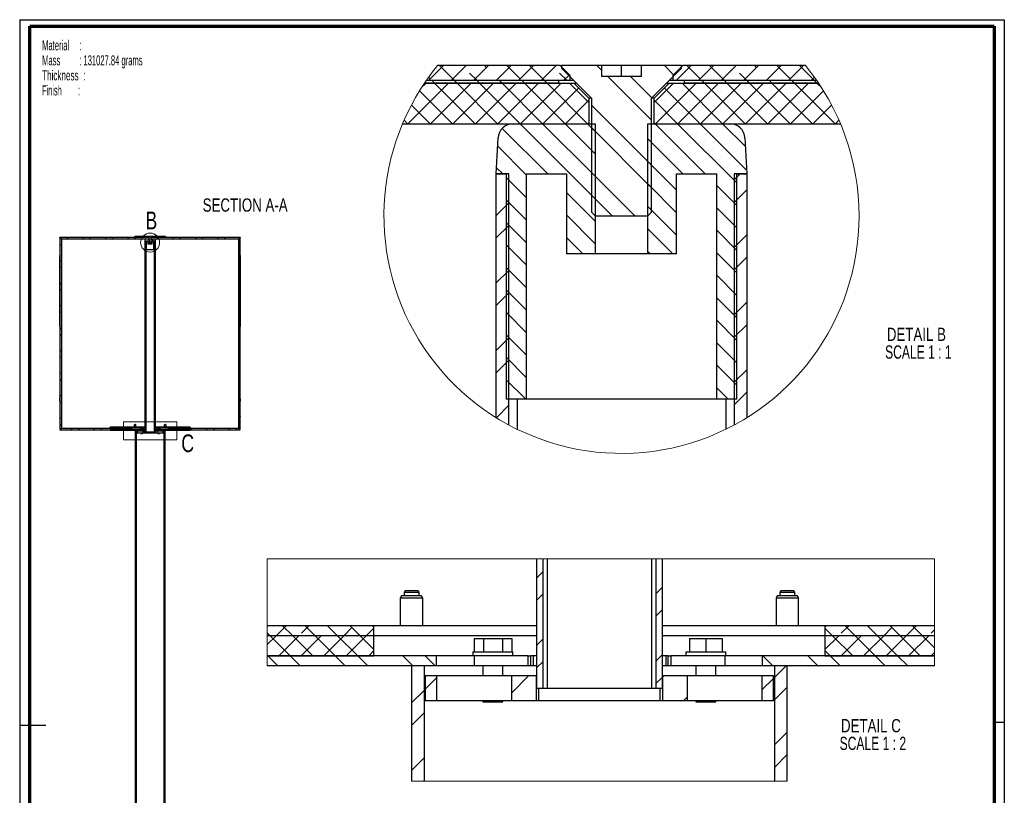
# Paper-space layout 'MA-KB-Kubus Section A-A' of a CAD drawing. Header units: millimetres. Extents: x 7 to 203, y 7 to 289.
# Tile 2 of 2: x 7 to 203, y 134 to 289. Entities that reach past the tile are written whole.
import ezdxf

# ---------------------------------------------------------------- set-up
doc = ezdxf.new("R2010")
doc.units = ezdxf.units.MM
for name, color, linetype in [('FORMAT', 7, 'Continuous'), ('LAYER2', 7, 'Continuous'), ('LOGO', 7, 'Continuous')]:
    doc.layers.add(name, color=color, linetype=linetype)
doc.styles.add('SLDTEXTSTYLE1', font='TXT', dxfattribs={"width": 0.75})
doc.styles.add('SLDTEXTSTYLE11', font='TXT', dxfattribs={"width": 0.681818})
doc.styles.add('SLDTEXTSTYLE5', font='TXT', dxfattribs={"width": 0.5675})
doc.styles.add('SLDTEXTSTYLE6', font='TXT', dxfattribs={"width": 0.5665})
doc.styles.add('SLDTEXTSTYLE7', font='TXT', dxfattribs={"width": 0.605})
doc.styles.add('SLDTEXTSTYLE8', font='TXT', dxfattribs={"width": 0.549})

# ---------------------------------------------------------------- blocks, each defined once
blk = doc.blocks.new('SW_NOTE_0_11')
at = {"layer": 'FORMAT', "color": 0, "char_height": 2, "attachment_point": 1}
for s, insert, style in [('Material     :', (0, 2.58), 'SLDTEXTSTYLE5'), ('Mass         : 131027.84 grams', (0, -0.42), 'SLDTEXTSTYLE6'), ('Thickness  :', (0, -3.42), 'SLDTEXTSTYLE7'), ('Finish        :', (0, -6.42), 'SLDTEXTSTYLE8')]:
    blk.add_mtext(s, dxfattribs=dict(at, insert=insert, style=style))
blk = doc.blocks.new('SW_HATCH_0')
at = {"color": 0, "linetype": 'Continuous', "lineweight": 18}
for p, q in [((-13.51, 26.9), (-10.51, 29.9)), ((-8.33, 26.9), (-11.33, 29.9)), ((-9.02, 26.9), (-6.02, 29.9)), ((-4.53, 26.9), (-1.53, 29.9)), ((-1.94, 29.49), (-2.35, 29.9)), ((-0.04, 26.9), (2.96, 29.9)), ((4.79, 27.25), (2.14, 29.9)), ((4.45, 26.9), (7.45, 29.9)), ((9.63, 26.9), (6.63, 29.9)), ((8.94, 26.9), (11.94, 29.9)), ((21, 29), (20.1, 29.9)), ((35.53, 27.94), (33.57, 29.9)), ((35.88, 26.9), (38.88, 29.9)), ((40.72, 27.25), (38.06, 29.9)), ((40.37, 26.9), (43.37, 29.9)), ((45.55, 26.9), (42.55, 29.9)), ((44.86, 26.9), (47.86, 29.9)), ((49.35, 26.9), (52.35, 29.9)), ((51.94, 29.49), (51.53, 29.9)), ((53.84, 26.9), (56.84, 29.9)), ((58.68, 27.25), (56.02, 29.9)), ((58.33, 26.9), (61.33, 29.9)), ((63.51, 26.9), (60.51, 29.9)), ((-13.17, 27.25), (-13.49, 27.57)), ((-3.84, 26.9), (-5.31, 28.37)), ((14.12, 26.9), (12.65, 28.37)), ((13.43, 26.9), (14.59, 28.06)), ((31, 19), (22.3, 27.7)), ((31.04, 23.45), (26.79, 27.7)), ((50.04, 26.9), (48.57, 28.37)), ((62.82, 26.9), (63.49, 27.57)), ((-17.62, 18.3), (-9.52, 26.4)), ((-14.89, 25.52), (-14.01, 26.4)), ((-13.13, 18.3), (-5.03, 26.4)), ((-12.32, 26.4), (-12.82, 26.9)), ((-4.22, 18.3), (-12.32, 26.4)), ((-8.64, 18.3), (-0.54, 26.4)), ((-7.83, 26.4), (-8.33, 26.9)), ((0.27, 18.3), (-7.83, 26.4)), ((-4.15, 18.3), (3.95, 26.4)), ((-3.34, 26.4), (-3.84, 26.9)), ((4.76, 18.3), (-3.34, 26.4)), ((0.34, 18.3), (8.44, 26.4)), ((1.15, 26.4), (0.65, 26.9)), ((9.25, 18.3), (1.15, 26.4)), ((4.83, 18.3), (12.93, 26.4)), ((5.64, 26.4), (5.14, 26.9)), ((13.74, 18.3), (5.64, 26.4)), ((10.13, 26.4), (9.63, 26.9)), ((18.23, 18.3), (10.13, 26.4)), ((18.5, 22.52), (14.62, 26.4)), ((31.5, 22.52), (35.38, 26.4)), ((31.77, 18.3), (39.87, 26.4)), ((36.26, 18.3), (44.36, 26.4)), ((45.17, 18.3), (37.07, 26.4)), ((40.75, 18.3), (48.85, 26.4)), ((41.56, 26.4), (41.06, 26.9)), ((49.66, 18.3), (41.56, 26.4)), ((45.24, 18.3), (53.34, 26.4)), ((46.05, 26.4), (45.55, 26.9)), ((54.15, 18.3), (46.05, 26.4)), ((49.73, 18.3), (57.83, 26.4)), ((50.54, 26.4), (50.04, 26.9)), ((58.64, 18.3), (50.54, 26.4)), ((54.22, 18.3), (62.32, 26.4)), ((55.03, 26.4), (54.53, 26.9)), ((63.13, 18.3), (55.03, 26.4)), ((59.52, 26.4), (59.02, 26.9)), ((67.62, 18.3), (59.52, 26.4)), ((64.01, 26.4), (63.51, 26.9)), ((64.89, 25.52), (64.01, 26.4)), ((-8.71, 18.3), (-15.29, 24.88)), ((9.32, 18.3), (16.46, 25.44)), ((40.68, 18.3), (33.54, 25.44)), ((58.71, 18.3), (65.29, 24.88)), ((-13.2, 18.3), (-16.93, 22.03)), ((13.81, 18.3), (18.5, 22.99)), ((31, 10.02), (19, 22.02)), ((36.19, 18.3), (31.5, 22.99)), ((63.2, 18.3), (66.93, 22.03)), ((-17.69, 18.3), (-18.39, 19)), ((19.75, 3.31), (4.76, 18.3)), ((19.75, 7.8), (9.25, 18.3)), ((19.75, 12.29), (13.74, 18.3)), ((19.75, 16.78), (18.23, 18.3)), ((18.3, 18.3), (18.5, 18.5)), ((31.7, 18.3), (31.5, 18.5)), ((41.7, 8.3), (31.7, 18.3)), ((48, 6.49), (36.19, 18.3)), ((49.96, 9.02), (40.68, 18.3)), ((49.71, 13.76), (45.17, 18.3)), ((67.69, 18.3), (68.39, 19)), ((10.27, 8.3), (1.2, 17.37)), ((31, 5.53), (19, 17.53)), ((6, 8.08), (0.29, 13.79)), ((37.21, 8.3), (30.25, 15.26)), ((36, 5.02), (30.25, 10.77)), ((1.29, 8.3), (0.06, 9.52)), ((27.65, -0.1), (19, 8.55)), ((47.5, 7.09), (48.71, 8.3)), ((6, 3.59), (2, 7.59)), ((36, 0.53), (30.25, 6.28)), ((48, 2), (44, 6)), ((19.75, -1.18), (14, 4.57)), ((23.16, -0.1), (19, 4.06)), ((47.5, 2.6), (50, 5.1)), ((0, 0), (2.5, 2.5)), ((6, -0.9), (2, 3.1)), ((19.75, -5.67), (14, 0.08)), ((36, -3.96), (30.25, 1.79)), ((48, -2.49), (44, 1.51)), ((6, -5.39), (2, -1.39)), ((0, -4.49), (2.5, -1.99)), ((35.25, -7.7), (30.25, -2.7)), ((48, -6.98), (44, -2.98)), ((47.5, -6.38), (50, -3.88)), ((6, -9.88), (2, -5.88)), ((17.29, -7.7), (14, -4.41)), ((30.76, -7.7), (30.25, -7.19)), ((48, -11.47), (44, -7.47)), ((47.5, -10.87), (50, -8.37)), ((0, -13.47), (2.5, -10.97)), ((6, -14.37), (2, -10.37)), ((48, -15.96), (44, -11.96)), ((0, -17.96), (2.5, -15.46)), ((6, -18.86), (2, -14.86)), ((48, -20.45), (44, -16.45)), ((47.5, -19.85), (50, -17.35)), ((6, -23.35), (2, -19.35)), ((48, -24.94), (44, -20.94)), ((47.5, -24.34), (50, -21.84)), ((0, -26.94), (2.5, -24.44)), ((6, -27.84), (2, -23.84)), ((48, -29.43), (44, -25.43)), ((0, -31.43), (2.5, -28.93)), ((6, -32.33), (2, -28.33)), ((48, -33.92), (44, -29.92)), ((47.5, -33.32), (50, -30.82)), ((5.87, -36.7), (2, -32.82)), ((46.29, -36.7), (44, -34.41)), ((47.5, -37.81), (50, -35.31)), ((0.02, -40.39), (2.5, -37.91))]:
    blk.add_line(p, q, dxfattribs=at)
blk = doc.blocks.new('SW_NOTE_0_12')
at = {"layer": 'LOGO', "color": 0, "attachment_point": 2}
for s, insert, char_height, style in [('DETAIL B', (6.9, 3.41), 2.646, 'SLDTEXTSTYLE1'), ('SCALE 1 : 1', (7.29, -0.12), 2.6458, 'SLDTEXTSTYLE11')]:
    blk.add_mtext(s, dxfattribs=dict(at, insert=insert, char_height=char_height, style=style))
blk = doc.blocks.new('SW_HATCH_1')
at = {"color": 0, "linetype": 'Continuous', "lineweight": 18}
for p, q in [((25, 25), (26.25, 26.25)), ((25, 20.51), (26.25, 21.76)), ((48.75, 21.81), (50, 23.06)), ((48.75, 17.32), (50, 18.57)), ((-28.21, 13.41), (-28.78, 13.98)), ((-25, 15.41), (-27, 13.41)), ((-23.72, 13.41), (-25.72, 15.41)), ((-20.51, 15.41), (-21.99, 13.93)), ((-19.23, 13.41), (-21.23, 15.41)), ((-14.74, 13.41), (-16.74, 15.41)), ((-11.89, 15.05), (-13.53, 13.41)), ((-10.25, 13.41), (-12.25, 15.41)), ((-7.5, 14.95), (-9.04, 13.41)), ((-7.5, 15.15), (-7.76, 15.41)), ((82.76, 15.41), (82.5, 15.15)), ((84.04, 13.41), (82.5, 14.95)), ((87.25, 15.41), (85.77, 13.93)), ((88.53, 13.41), (86.53, 15.41)), ((93.02, 13.41), (91.02, 15.41)), ((95.87, 15.05), (94.23, 13.41)), ((97.51, 13.41), (95.51, 15.41)), ((100.72, 15.41), (98.72, 13.41)), ((102, 13.41), (100, 15.41)), ((104.38, 14.57), (103.73, 13.93)), ((-28.78, 11.63), (-27, 13.41)), ((-24.21, 9.41), (-28.21, 13.41)), ((-26.51, 9.41), (-22.51, 13.41)), ((-19.72, 9.41), (-23.72, 13.41)), ((-22.02, 9.41), (-18.02, 13.41)), ((-15.23, 9.41), (-19.23, 13.41)), ((-17.53, 9.41), (-13.53, 13.41)), ((-10.74, 9.41), (-14.74, 13.41)), ((-13.04, 9.41), (-9.04, 13.41)), ((-7.5, 10.66), (-10.25, 13.41)), ((25, 11.53), (26.25, 12.78)), ((82.5, 10.66), (85.25, 13.41)), ((88.04, 9.41), (84.04, 13.41)), ((85.74, 9.41), (89.74, 13.41)), ((92.53, 9.41), (88.53, 13.41)), ((90.23, 9.41), (94.23, 13.41)), ((97.02, 9.41), (93.02, 13.41)), ((94.72, 9.41), (98.72, 13.41)), ((101.51, 9.41), (97.51, 13.41)), ((99.21, 9.41), (103.21, 13.41)), ((104.38, 11.03), (102, 13.41)), ((-8.55, 9.41), (-7.5, 10.46)), ((83.55, 9.41), (82.5, 10.46)), ((103.7, 9.41), (104.38, 10.08)), ((-28.7, 9.41), (-28.78, 9.49)), ((-26.7, 7.41), (-28.7, 9.41)), ((-22.21, 7.41), (-24.21, 9.41)), ((-13.23, 7.41), (-15.23, 9.41)), ((-8.74, 7.41), (-10.74, 9.41)), ((0.24, 7.41), (-1.76, 9.41)), ((4.73, 7.41), (2.73, 9.41)), ((25, 7.04), (26.25, 8.29)), ((48.75, 8.34), (50, 9.59)), ((72.08, 7.41), (70.08, 9.41)), ((81.06, 7.41), (79.06, 9.41)), ((85.55, 7.41), (83.55, 9.41)), ((94.53, 7.41), (92.53, 9.41)), ((99.02, 7.41), (97.02, 9.41)), ((72.5, 5.15), (74.76, 7.41)), ((2.75, 2.75), (5, 5)), ((20, 2.04), (23.37, 5.41)), ((48.75, 3.85), (50, 5.1)), ((50.13, 5.22), (50.31, 5.41)), ((70, 2.65), (72.25, 4.9)), ((0, 0), (2.5, 2.5)), ((72.5, 0.66), (75, 3.16)), ((4.9, 0.41), (5, 0.51)), ((54.29, 0.41), (55, 1.12)), ((0, -4.49), (2.5, -1.99)), ((72.5, -8.32), (75, -5.82)), ((0, -13.47), (2.5, -10.97)), ((72.5, -12.81), (75, -10.31)), ((2.33, -15.63), (2.5, -15.46))]:
    blk.add_line(p, q, dxfattribs=at)
blk = doc.blocks.new('SW_NOTE_0_13')
at = {"layer": 'LOGO', "color": 0, "attachment_point": 2}
for s, insert, char_height, style in [('DETAIL C', (7.32, 3.41), 2.646, 'SLDTEXTSTYLE1'), ('SCALE 1 : 2', (7.71, -0.12), 2.6458, 'SLDTEXTSTYLE11')]:
    blk.add_mtext(s, dxfattribs=dict(at, insert=insert, char_height=char_height, style=style))

psp = doc.layouts.new('MA-KB-Kubus Section A-A')

# ---------------------------------------------------------------- hatches: boundary and pattern name
at = {"linetype": 'Continuous', "lineweight": 18}
h = psp.add_hatch(dxfattribs=at)
h.set_pattern_fill('ANSI38', style=0)
h.paths.add_polyline_path([(29.83, 245.72), (29.83, 245.6), (32.47, 245.6), (32.47, 245.64), (32.39, 245.72)], flags=0)
h = psp.add_hatch(dxfattribs=at)
h.set_pattern_fill('ANSI32', angle=90, style=0)
h.paths.add_polyline_path([(32.64, 244.55), (32.67, 244.52), (33.09, 244.52), (33.12, 244.55), (33.12, 245.46), (33.36, 245.7), (33.36, 245.72), (33.04, 245.72), (33.04, 245.63), (32.72, 245.63), (32.72, 245.72), (32.4, 245.72), (32.4, 245.7), (32.64, 245.46)], flags=0)
h = psp.add_hatch(dxfattribs=at)
h.set_pattern_fill('ANSI38', style=0)
h.paths.add_polyline_path([(35.93, 245.6), (35.93, 245.72), (33.37, 245.72), (33.29, 245.64), (33.29, 245.6)], flags=0)
h = psp.add_hatch(dxfattribs=at)
h.set_pattern_fill('ANSI37', style=0)
h.paths.add_polyline_path([(14.88, 245.58), (14.88, 245.57), (15.2, 245.25), (32.62, 245.25), (32.62, 245.46), (32.5, 245.58)], flags=0)
h = psp.add_hatch(dxfattribs=at)
h.set_pattern_fill('ANSI37', angle=90, style=0)
h.paths.add_polyline_path([(15.2, 207.49), (15.2, 245.25), (14.89, 245.57), (14.89, 227.79), (14.88, 227.79), (14.88, 220.36), (14.89, 220.36), (14.89, 216.73), (14.88, 216.73), (14.88, 214.03), (14.88, 214.03), (14.88, 213.53), (14.88, 213.53), (14.88, 212.88), (14.88, 212.88), (14.88, 209.86), (14.88, 209.86), (14.88, 207.18)], flags=0)
h = psp.add_hatch(dxfattribs=at)
h.set_pattern_fill('ANSI31', angle=90, style=0)
h.paths.add_polyline_path([(29.88, 245.6), (29.88, 245.58), (32.38, 245.58), (32.38, 245.6)], flags=0)
h = psp.add_hatch(dxfattribs=at)
h.set_pattern_fill('ANSI31', angle=90, style=0)
edge = h.paths.add_edge_path(flags=0)
edge.add_line((32.12, 244.85), (32.44, 244.85))
edge.add_line((32.44, 244.85), (32.44, 244.21))
edge.add_line((32.44, 244.21), (32.67, 244.21))
edge.add_line((32.67, 244.21), (32.67, 245.25))
edge.add_line((32.67, 245.25), (32.02, 245.25))
edge.add_arc((32.02, 245.13), 0.12, 90, 177)
edge.add_line((31.9, 245.14), (31.88, 244.85))
edge.add_line((31.88, 244.85), (31.96, 244.85))
edge.add_line((31.96, 244.85), (31.96, 243.05))
edge.add_line((31.96, 243.05), (32.12, 243.05))
edge.add_line((32.12, 243.05), (32.12, 244.85))
h = psp.add_hatch(dxfattribs=at)
h.set_pattern_fill('ANSI32', style=0)
h.paths.add_polyline_path([(31.88, 244.85), (31.88, 206.65), (31.98, 206.65), (31.98, 244.85)], flags=0)
h = psp.add_hatch(dxfattribs=at)
h.set_pattern_fill('ANSI31', angle=90, style=0)
edge = h.paths.add_edge_path(flags=0)
edge.add_line((33.09, 244.21), (33.32, 244.21))
edge.add_line((33.32, 244.21), (33.32, 244.85))
edge.add_line((33.32, 244.85), (33.64, 244.85))
edge.add_line((33.64, 244.85), (33.64, 243.05))
edge.add_line((33.64, 243.05), (33.8, 243.05))
edge.add_line((33.8, 243.05), (33.8, 244.85))
edge.add_line((33.8, 244.85), (33.88, 244.85))
edge.add_line((33.88, 244.85), (33.87, 245.14))
edge.add_arc((33.75, 245.13), 0.12, 3, 90)
edge.add_line((33.75, 245.25), (33.09, 245.25))
edge.add_line((33.09, 245.25), (33.09, 244.21))
h = psp.add_hatch(dxfattribs=at)
h.set_pattern_fill('ANSI37', style=0)
h.paths.add_polyline_path([(33.14, 245.25), (50.56, 245.25), (50.88, 245.57), (50.88, 245.58), (33.26, 245.58), (33.14, 245.46)], flags=0)
h = psp.add_hatch(dxfattribs=at)
h.set_pattern_fill('ANSI31', angle=90, style=0)
h.paths.add_polyline_path([(35.88, 245.58), (35.88, 245.6), (33.38, 245.6), (33.38, 245.58)], flags=0)
h = psp.add_hatch(dxfattribs=at)
h.set_pattern_fill('ANSI32', style=0)
h.paths.add_polyline_path([(33.88, 206.65), (33.88, 244.85), (33.78, 244.85), (33.78, 206.65)], flags=0)
h = psp.add_hatch(dxfattribs=at)
h.set_pattern_fill('ANSI37', angle=90, style=0)
h.paths.add_polyline_path([(50.88, 227.79), (50.88, 245.57), (50.56, 245.25), (50.56, 207.49), (50.88, 207.18), (50.88, 209.86), (50.88, 209.86), (50.88, 212.88), (50.88, 212.88), (50.88, 213.53), (50.88, 213.53), (50.88, 214.03), (50.88, 214.03), (50.88, 216.73), (50.88, 216.73), (50.88, 220.36), (50.88, 220.36), (50.88, 227.79)], flags=0)
h = psp.add_hatch(dxfattribs=at)
h.set_pattern_fill('ANSI37', style=0)
h.paths.add_polyline_path([(14.88, 207.17), (29.28, 207.17), (29.28, 207.49), (15.2, 207.49)], flags=0)
h = psp.add_hatch(dxfattribs=at)
h.set_pattern_fill('ANSI38', angle=90, style=0)
h.paths.add_polyline_path([(24.88, 207.65), (24.88, 207.49), (29.28, 207.49), (29.28, 207.65)], flags=0)
h = psp.add_hatch(dxfattribs=at)
h.set_pattern_fill('ANSI32', angle=90, style=0)
h.paths.add_polyline_path([(24.88, 207.17), (24.88, 207.01), (30.28, 207.01), (30.28, 207.17)], flags=0)
h = psp.add_hatch(dxfattribs=at)
h.set_pattern_fill('ANSI32', style=0)
h.paths.add_polyline_path([(30.08, 114.37), (30.08, 207.01), (29.88, 207.01), (29.88, 114.37)], flags=0)
h = psp.add_hatch(dxfattribs=at)
h.set_pattern_fill('ANSI32', style=0)
h.paths.add_polyline_path([(30.28, 206.85), (30.1, 206.85), (30.1, 206.45), (30.28, 206.45)], flags=0)
h = psp.add_hatch(dxfattribs=at)
h.set_pattern_fill('ANSI32', style=0)
h.paths.add_polyline_path([(31.87, 206.45), (31.87, 206.85), (31.48, 206.85), (31.48, 206.45)], flags=0)
h = psp.add_hatch(dxfattribs=at)
h.set_pattern_fill('ANSI32', style=0)
h.paths.add_polyline_path([(33.89, 206.85), (33.89, 206.45), (34.28, 206.45), (34.28, 206.85)], flags=0)
h = psp.add_hatch(dxfattribs=at)
h.set_pattern_fill('ANSI32', angle=90, style=0)
h.paths.add_polyline_path([(40.88, 207.01), (40.88, 207.17), (35.48, 207.17), (35.48, 207.01)], flags=0)
h = psp.add_hatch(dxfattribs=at)
h.set_pattern_fill('ANSI32', style=0)
h.paths.add_polyline_path([(35.48, 206.45), (35.66, 206.45), (35.66, 206.85), (35.48, 206.85)], flags=0)
h = psp.add_hatch(dxfattribs=at)
h.set_pattern_fill('ANSI32', style=0)
h.paths.add_polyline_path([(35.68, 61.17), (35.88, 61.17), (35.88, 207.01), (35.68, 207.01)], flags=0)
h = psp.add_hatch(dxfattribs=at)
h.set_pattern_fill('ANSI38', angle=90, style=0)
h.paths.add_polyline_path([(40.88, 207.49), (40.88, 207.65), (36.48, 207.65), (36.48, 207.49)], flags=0)
h = psp.add_hatch(dxfattribs=at)
h.set_pattern_fill('ANSI37', style=0)
h.paths.add_polyline_path([(50.56, 207.49), (36.48, 207.49), (36.48, 207.17), (50.88, 207.17)], flags=0)

# ---------------------------------------------------------------- linework, layer by layer
at = {"color": 7, "linetype": 'Continuous', "lineweight": 25}
for p, q in [((114.71, 279.85), (90.25, 279.85)), ((116.71, 277.85), (114.71, 279.85)), ((114.71, 279.85), (114.96, 279.85)), ((114.96, 279.85), (114.96, 279.35)), ((122.96, 279.85), (114.96, 279.85)), ((114.96, 279.35), (120.96, 273.35)), ((122.96, 279.85), (122.96, 277.65)), ((126.96, 279.85), (122.96, 279.85)), ((126.96, 277.65), (126.96, 279.85)), ((130.96, 279.85), (126.96, 279.85)), ((130.96, 277.65), (130.96, 279.85)), ((138.96, 279.85), (130.96, 279.85)), ((132.96, 273.35), (138.96, 279.35)), ((139.21, 279.85), (137.21, 277.85)), ((138.96, 279.35), (138.96, 279.85)), ((138.96, 279.85), (139.21, 279.85)), ((163.67, 279.85), (139.21, 279.85)), ((116.71, 276.85), (116.71, 277.85)), ((130.96, 277.65), (122.96, 277.65)), ((137.21, 277.85), (137.21, 276.85)), ((114.46, 276.35), (87.65, 276.35)), ((87.65, 276.35), (117.46, 276.35)), ((116.71, 276.85), (87.99, 276.85)), ((114.46, 276.85), (87.99, 276.85)), ((114.46, 276.35), (114.46, 276.85)), ((117.46, 276.85), (116.71, 276.85)), ((120.46, 273.35), (117.46, 276.35)), ((117.46, 276.35), (117.96, 276.35)), ((136.46, 276.35), (133.46, 273.35)), ((135.96, 276.35), (136.46, 276.35)), ((137.21, 276.85), (136.46, 276.85)), ((136.46, 276.35), (166.27, 276.35)), ((165.93, 276.85), (137.21, 276.85)), ((139.46, 276.85), (139.46, 276.35)), ((165.93, 276.85), (139.46, 276.85)), ((166.27, 276.35), (139.46, 276.35)), ((120.46, 273.35), (120.46, 268.25)), ((120.96, 273.35), (120.46, 273.35)), ((120.96, 273.35), (120.96, 250.6)), ((132.96, 250.6), (132.96, 273.35)), ((133.46, 273.35), (132.96, 273.35)), ((133.46, 268.25), (133.46, 273.35)), ((83.27, 268.25), (120.46, 268.25)), ((105.33, 268.25), (121.71, 268.25)), ((121.71, 268.25), (121.71, 242.25)), ((132.21, 242.25), (132.21, 268.25)), ((132.21, 268.25), (148.59, 268.25)), ((133.46, 268.25), (170.65, 268.25)), ((101.96, 258.25), (102.34, 265.41)), ((151.59, 265.41), (151.96, 258.25)), ((101.96, 258.25), (103.96, 258.25)), ((101.96, 209.57), (101.96, 258.25)), ((104.46, 258.25), (101.96, 258.25)), ((103.96, 258.25), (103.96, 213.25)), ((104.46, 208.12), (104.46, 258.25)), ((107.96, 258.25), (107.96, 213.25)), ((107.96, 258.25), (115.96, 258.25)), ((115.96, 258.25), (115.96, 242.25)), ((137.96, 258.25), (145.96, 258.25)), ((137.96, 242.25), (137.96, 258.25)), ((145.96, 213.25), (145.96, 258.25)), ((149.46, 258.25), (149.46, 208.12)), ((151.96, 258.25), (149.46, 258.25)), ((149.96, 258.25), (151.96, 258.25)), ((149.96, 213.25), (149.96, 258.25)), ((151.96, 258.25), (151.96, 209.57)), ((120.96, 250.6), (121.71, 249.85)), ((121.71, 249.85), (132.21, 249.85)), ((132.21, 249.85), (132.96, 250.6)), ((29.83, 245.6), (29.83, 245.72)), ((32.39, 245.72), (29.83, 245.72)), ((32.47, 245.64), (32.39, 245.72)), ((32.39, 245.72), (32.4, 245.72)), ((32.4, 245.72), (32.4, 245.7)), ((32.72, 245.72), (32.4, 245.72)), ((32.4, 245.7), (32.64, 245.46)), ((32.47, 245.6), (32.47, 245.64)), ((32.72, 245.72), (32.72, 245.63)), ((32.88, 245.72), (32.72, 245.72)), ((33.04, 245.63), (32.72, 245.63)), ((32.88, 245.63), (32.88, 245.72)), ((33.04, 245.72), (32.88, 245.72)), ((33.04, 245.63), (33.04, 245.72)), ((33.36, 245.72), (33.04, 245.72)), ((33.12, 245.46), (33.36, 245.7)), ((33.37, 245.72), (33.29, 245.64)), ((33.29, 245.64), (33.29, 245.6)), ((33.36, 245.7), (33.36, 245.72)), ((33.36, 245.72), (33.37, 245.72)), ((35.93, 245.72), (33.37, 245.72)), ((35.93, 245.72), (35.93, 245.6)), ((14.88, 245.57), (14.88, 245.58)), ((14.88, 245.58), (32.5, 245.58)), ((14.88, 245.57), (15.2, 245.25)), ((14.89, 245.57), (14.89, 227.79)), ((15.2, 245.25), (14.89, 245.57)), ((15.2, 245.25), (15.2, 207.49)), ((15.2, 245.25), (32.62, 245.25)), ((32.47, 245.6), (29.83, 245.6)), ((29.88, 245.58), (29.88, 245.6)), ((32.38, 245.6), (29.88, 245.6)), ((32.38, 245.58), (29.88, 245.58)), ((31.88, 244.85), (31.9, 245.14)), ((31.88, 244.85), (31.96, 244.85)), ((31.88, 206.65), (31.88, 244.85)), ((31.98, 244.85), (31.88, 244.85)), ((31.96, 244.85), (31.96, 243.05)), ((31.98, 206.65), (31.98, 244.85)), ((32.02, 245.25), (32.67, 245.25)), ((32.12, 244.85), (32.12, 243.05)), ((32.12, 244.85), (32.44, 244.85)), ((32.38, 245.58), (32.38, 245.6)), ((32.44, 244.85), (32.44, 244.21)), ((32.67, 244.21), (32.44, 244.21)), ((32.5, 245.6), (32.47, 245.6)), ((32.62, 245.46), (32.5, 245.58)), ((32.5, 245.58), (32.52, 245.58)), ((32.62, 245.46), (32.62, 245.25)), ((32.64, 245.46), (32.62, 245.46)), ((32.64, 245.46), (32.64, 244.55)), ((32.64, 244.55), (32.67, 244.52)), ((32.67, 245.25), (32.67, 244.21)), ((32.67, 244.52), (33.09, 244.52)), ((33.09, 244.21), (32.67, 244.21)), ((33.09, 244.21), (33.09, 245.25)), ((33.09, 245.25), (33.75, 245.25)), ((33.09, 244.52), (33.12, 244.55)), ((33.32, 244.21), (33.09, 244.21)), ((33.12, 244.55), (33.12, 245.46)), ((33.14, 245.46), (33.12, 245.46)), ((33.26, 245.58), (33.14, 245.46)), ((33.14, 245.25), (33.14, 245.46)), ((33.14, 245.25), (50.56, 245.25)), ((33.24, 245.58), (33.26, 245.58)), ((33.29, 245.6), (33.26, 245.6)), ((33.26, 245.58), (50.88, 245.58)), ((35.93, 245.6), (33.29, 245.6)), ((33.32, 244.85), (33.64, 244.85)), ((33.32, 244.21), (33.32, 244.85)), ((33.38, 245.6), (33.38, 245.58)), ((35.88, 245.6), (33.38, 245.6)), ((35.88, 245.58), (33.38, 245.58)), ((33.64, 243.05), (33.64, 244.85)), ((33.78, 244.85), (33.78, 206.65)), ((33.88, 244.85), (33.78, 244.85)), ((33.8, 244.85), (33.88, 244.85)), ((33.8, 243.05), (33.8, 244.85)), ((33.87, 245.14), (33.88, 244.85)), ((33.88, 244.85), (33.88, 206.65)), ((35.88, 245.6), (35.88, 245.58)), ((50.88, 245.57), (50.56, 245.25)), ((50.56, 245.25), (50.88, 245.57)), ((50.56, 207.49), (50.56, 245.25)), ((50.88, 245.58), (50.88, 245.57)), ((50.88, 227.79), (50.88, 245.57)), ((14.88, 227.79), (14.88, 241.95)), ((14.89, 241.95), (14.88, 241.95)), ((32.12, 243.05), (31.96, 243.05)), ((33.64, 243.05), (32.12, 243.05)), ((33.8, 243.05), (33.64, 243.05)), ((50.88, 241.95), (50.88, 241.95)), ((50.88, 241.95), (50.88, 227.79)), ((121.71, 242.25), (115.96, 242.25)), ((132.21, 242.25), (121.71, 242.25)), ((137.96, 242.25), (132.21, 242.25)), ((14.88, 227.79), (14.88, 220.36)), ((14.89, 227.79), (14.88, 227.79)), ((50.88, 227.79), (50.88, 227.79)), ((50.88, 220.36), (50.88, 227.79)), ((14.88, 220.36), (14.89, 220.36)), ((14.89, 220.36), (14.89, 216.73)), ((50.88, 220.36), (50.88, 220.36)), ((50.88, 216.73), (50.88, 220.36)), ((14.89, 216.73), (14.88, 216.73)), ((14.88, 216.73), (14.88, 214.03)), ((50.88, 216.73), (50.88, 216.73)), ((50.88, 214.03), (50.88, 216.73)), ((14.88, 214.24), (14.88, 214.24)), ((14.88, 214.24), (14.88, 214.24)), ((50.88, 214.24), (50.88, 214.24)), ((14.88, 214.1), (14.88, 214.1)), ((14.88, 214.03), (14.88, 214.1)), ((14.88, 214.03), (14.88, 213.53)), ((14.88, 214.03), (14.88, 214.03)), ((14.88, 213.53), (14.88, 213.53)), ((14.88, 213.53), (14.88, 212.88)), ((14.88, 212.88), (14.88, 213.53)), ((14.88, 212.88), (14.88, 209.86)), ((14.88, 212.88), (14.88, 212.88)), ((50.88, 214.03), (50.88, 214.03)), ((50.88, 213.53), (50.88, 214.03)), ((50.88, 213.53), (50.88, 213.53)), ((50.88, 212.88), (50.88, 213.53)), ((50.88, 213.32), (50.88, 212.88)), ((50.88, 212.88), (50.88, 212.88)), ((50.88, 209.86), (50.88, 212.88)), ((107.96, 213.25), (103.96, 213.25)), ((145.96, 213.25), (107.96, 213.25)), ((149.96, 213.25), (145.96, 213.25)), ((14.88, 209.86), (14.88, 209.86)), ((14.88, 209.86), (14.88, 207.18)), ((50.88, 209.86), (50.88, 209.86)), ((50.88, 207.18), (50.88, 209.86)), ((50.88, 209.86), (50.88, 209.8)), ((50.88, 209.8), (50.88, 209.8)), ((50.88, 209.67), (50.88, 209.67)), ((50.88, 209.64), (50.88, 209.64)), ((14.88, 207.18), (15.2, 207.49)), ((15.2, 207.49), (14.88, 207.17)), ((14.88, 207.17), (29.28, 207.17)), ((15.2, 207.49), (29.28, 207.49)), ((24.88, 207.49), (24.88, 207.65)), ((29.28, 207.65), (24.88, 207.65)), ((29.28, 207.49), (24.88, 207.49)), ((24.88, 207.01), (24.88, 207.17)), ((30.28, 207.17), (24.88, 207.17)), ((30.28, 207.01), (24.88, 207.01)), ((29.28, 207.49), (29.28, 207.65)), ((31.88, 207.65), (29.28, 207.65)), ((31.88, 207.49), (29.28, 207.49)), ((29.28, 207.17), (29.28, 207.49)), ((29.72, 208.13), (29.7, 208.09)), ((29.7, 208.09), (29.7, 207.65)), ((30.06, 208.09), (29.7, 208.09)), ((30.04, 208.13), (29.72, 208.13)), ((29.78, 208.21), (29.76, 208.19)), ((29.76, 208.19), (29.76, 208.13)), ((29.76, 208.19), (29.88, 208.19)), ((29.78, 208.21), (29.88, 208.21)), ((29.88, 208.21), (29.98, 208.21)), ((29.88, 208.19), (30, 208.19)), ((29.88, 207.01), (29.88, 114.37)), ((30.08, 207.01), (29.88, 207.01)), ((30, 208.19), (29.98, 208.21)), ((30, 208.13), (30, 208.19)), ((30.06, 208.09), (30.04, 208.13)), ((30.06, 207.65), (30.06, 208.09)), ((30.08, 207.01), (30.08, 114.37)), ((30.1, 206.85), (30.1, 206.45)), ((30.28, 206.85), (30.1, 206.85)), ((30.28, 206.45), (30.1, 206.45)), ((30.28, 207.01), (30.28, 207.17)), ((30.88, 207.17), (30.28, 207.17)), ((30.88, 207.01), (30.28, 207.01)), ((30.28, 206.85), (30.28, 206.45)), ((31.48, 206.85), (30.28, 206.85)), ((31.48, 206.45), (30.28, 206.45)), ((30.86, 207.24), (30.86, 207.17)), ((30.86, 207.24), (31.5, 207.24)), ((30.88, 207.45), (30.88, 207.24)), ((30.88, 207.45), (31.03, 207.45)), ((30.88, 207.17), (30.88, 207.01)), ((31.74, 207.17), (30.88, 207.17)), ((31.74, 207.01), (30.88, 207.01)), ((31.02, 207.01), (31.02, 206.85)), ((31.02, 206.45), (31.02, 206.44)), ((31.02, 206.44), (31.34, 206.44)), ((31.03, 207.45), (31.03, 207.24)), ((31.03, 207.45), (31.33, 207.45)), ((31.33, 207.45), (31.33, 207.24)), ((31.33, 207.45), (31.48, 207.45)), ((31.34, 206.85), (31.34, 207.01)), ((31.34, 206.44), (31.34, 206.45)), ((31.48, 207.45), (31.48, 207.24)), ((31.48, 206.45), (31.48, 206.85)), ((31.87, 206.85), (31.48, 206.85)), ((31.87, 206.45), (31.48, 206.45)), ((31.5, 207.17), (31.5, 207.24)), ((31.74, 207.01), (31.74, 207.17)), ((31.74, 207.17), (31.78, 207.17)), ((31.78, 207.01), (31.74, 207.01)), ((31.78, 207.17), (31.78, 207.01)), ((31.82, 207.17), (31.78, 207.17)), ((31.82, 207.01), (31.78, 207.01)), ((31.82, 207.17), (31.82, 207.01)), ((31.88, 207.17), (31.82, 207.17)), ((31.88, 207.01), (31.82, 207.01)), ((31.87, 206.85), (31.87, 206.45)), ((31.88, 206.85), (31.87, 206.85)), ((31.91, 206.45), (31.87, 206.45)), ((31.98, 206.65), (31.88, 206.65)), ((33.85, 206.45), (31.91, 206.45)), ((32.05, 206.65), (31.98, 206.65)), ((33.71, 206.65), (32.05, 206.65)), ((33.78, 206.65), (33.71, 206.65)), ((33.88, 206.65), (33.78, 206.65)), ((33.89, 206.45), (33.85, 206.45)), ((36.48, 207.65), (33.88, 207.65)), ((36.48, 207.49), (33.88, 207.49)), ((33.94, 207.17), (33.88, 207.17)), ((33.94, 207.01), (33.88, 207.01)), ((33.89, 206.85), (33.88, 206.85)), ((33.89, 206.45), (33.89, 206.85)), ((34.28, 206.85), (33.89, 206.85)), ((34.28, 206.45), (33.89, 206.45)), ((33.94, 207.17), (33.94, 207.01)), ((33.98, 207.17), (33.94, 207.17)), ((33.98, 207.01), (33.94, 207.01)), ((33.98, 207.01), (33.98, 207.17)), ((33.98, 207.17), (34.02, 207.17)), ((34.02, 207.01), (33.98, 207.01)), ((34.02, 207.17), (34.02, 207.01)), ((34.88, 207.17), (34.02, 207.17)), ((34.88, 207.01), (34.02, 207.01)), ((34.26, 207.24), (34.26, 207.17)), ((34.26, 207.24), (34.9, 207.24)), ((34.28, 206.85), (34.28, 206.45)), ((35.48, 206.85), (34.28, 206.85)), ((35.48, 206.45), (34.28, 206.45)), ((34.32, 207.45), (34.32, 207.24)), ((34.32, 207.45), (34.58, 207.45)), ((34.42, 207.01), (34.42, 206.85)), ((34.42, 206.45), (34.42, 206.44)), ((34.42, 206.44), (34.74, 206.44)), ((34.58, 207.45), (34.58, 207.24)), ((34.58, 207.45), (34.84, 207.45)), ((34.74, 206.85), (34.74, 207.01)), ((34.74, 206.44), (34.74, 206.45)), ((34.84, 207.45), (34.84, 207.24)), ((34.88, 207.17), (34.88, 207.01)), ((35.48, 207.17), (34.88, 207.17)), ((35.48, 207.01), (34.88, 207.01)), ((34.9, 207.17), (34.9, 207.24)), ((35.48, 207.17), (35.48, 207.01)), ((40.88, 207.17), (35.48, 207.17)), ((40.88, 207.01), (35.48, 207.01)), ((35.48, 206.45), (35.48, 206.85)), ((35.66, 206.85), (35.48, 206.85)), ((35.66, 206.45), (35.48, 206.45)), ((35.66, 206.45), (35.66, 206.85)), ((35.68, 61.17), (35.68, 207.01)), ((35.88, 207.01), (35.68, 207.01)), ((35.72, 208.13), (35.7, 208.09)), ((35.7, 208.09), (35.7, 207.65)), ((36.06, 208.09), (35.7, 208.09)), ((36.04, 208.13), (35.72, 208.13)), ((35.78, 208.21), (35.76, 208.19)), ((35.76, 208.19), (35.76, 208.13)), ((35.76, 208.19), (35.88, 208.19)), ((35.78, 208.21), (35.88, 208.21)), ((35.88, 208.21), (35.98, 208.21)), ((35.88, 208.19), (36, 208.19)), ((35.88, 61.17), (35.88, 207.01)), ((36, 208.19), (35.98, 208.21)), ((36, 208.13), (36, 208.19)), ((36.06, 208.09), (36.04, 208.13)), ((36.06, 207.65), (36.06, 208.09)), ((36.48, 207.65), (36.48, 207.49)), ((40.88, 207.65), (36.48, 207.65)), ((40.88, 207.49), (36.48, 207.49)), ((36.48, 207.49), (36.48, 207.17)), ((36.48, 207.49), (50.56, 207.49)), ((36.48, 207.17), (50.88, 207.17)), ((40.88, 207.65), (40.88, 207.49)), ((40.88, 207.17), (40.88, 207.01)), ((50.56, 207.49), (50.88, 207.18)), ((50.88, 207.17), (50.56, 207.49)), ((110.05, 155.54), (110.05, 181.39)), ((111.3, 155.54), (111.3, 181.39)), ((133.8, 181.39), (133.8, 155.54)), ((135.05, 181.39), (135.05, 155.54)), ((83.83, 175.04), (83.55, 174.77)), ((83.83, 175.04), (85.05, 175.04)), ((85.05, 175.04), (86.28, 175.04)), ((86.55, 174.77), (86.28, 175.04)), ((158.83, 175.04), (158.55, 174.77)), ((158.83, 175.04), (160.05, 175.04)), ((160.05, 175.04), (161.28, 175.04)), ((161.55, 174.77), (161.28, 175.04)), ((83.05, 174.04), (82.8, 173.54)), ((82.8, 173.54), (82.8, 168.04)), ((87.3, 173.54), (82.8, 173.54)), ((87.05, 174.04), (83.05, 174.04)), ((83.55, 174.77), (83.55, 174.04)), ((83.55, 174.77), (85.05, 174.77)), ((85.05, 174.77), (86.55, 174.77)), ((86.55, 174.04), (86.55, 174.77)), ((87.3, 173.54), (87.05, 174.04)), ((87.3, 168.04), (87.3, 173.54)), ((158.05, 174.04), (157.8, 173.54)), ((157.8, 173.54), (157.8, 168.04)), ((162.3, 173.54), (157.8, 173.54)), ((162.05, 174.04), (158.05, 174.04)), ((158.55, 174.77), (158.55, 174.04)), ((158.55, 174.77), (160.05, 174.77)), ((160.05, 174.77), (161.55, 174.77)), ((161.55, 174.04), (161.55, 174.77)), ((162.3, 173.54), (162.05, 174.04)), ((162.3, 168.04), (162.3, 173.54)), ((77.55, 168.04), (56.27, 168.04)), ((77.55, 166.04), (77.55, 168.04)), ((110.05, 168.04), (77.55, 168.04)), ((167.55, 168.04), (135.05, 168.04)), ((167.55, 168.04), (167.55, 166.04)), ((189.43, 168.04), (167.55, 168.04)), ((77.55, 166.04), (56.27, 166.04)), ((110.05, 166.04), (77.55, 166.04)), ((77.55, 162.04), (77.55, 166.04)), ((97.55, 165.49), (97.55, 162.84)), ((97.55, 165.49), (99.43, 165.49)), ((99.43, 165.49), (99.43, 162.84)), ((99.43, 165.49), (103.18, 165.49)), ((103.18, 165.49), (103.18, 162.84)), ((103.18, 165.49), (105.06, 165.49)), ((105.06, 165.49), (105.06, 162.84)), ((167.55, 166.04), (135.05, 166.04)), ((140.55, 165.49), (140.55, 162.84)), ((140.55, 165.49), (143.8, 165.49)), ((143.8, 165.49), (143.8, 162.84)), ((143.8, 165.49), (147.05, 165.49)), ((147.05, 165.49), (147.05, 162.84)), ((189.43, 166.04), (167.55, 166.04)), ((167.55, 166.04), (167.55, 162.04)), ((90.05, 162.04), (56.27, 162.04)), ((56.27, 162.04), (77.55, 162.04)), ((90.05, 160.04), (90.05, 162.04)), ((97.55, 162.04), (90.05, 162.04)), ((97.3, 162.84), (97.3, 162.04)), ((97.3, 162.84), (105.3, 162.84)), ((97.55, 162.04), (97.55, 160.04)), ((108.3, 162.04), (97.55, 162.04)), ((105.3, 162.04), (105.3, 162.84)), ((108.3, 160.04), (108.3, 162.04)), ((108.3, 162.04), (108.8, 162.04)), ((108.8, 162.04), (108.8, 160.04)), ((109.3, 162.04), (108.8, 162.04)), ((109.3, 162.04), (109.3, 160.04)), ((110.05, 162.04), (109.3, 162.04)), ((135.8, 162.04), (135.05, 162.04)), ((135.8, 162.04), (135.8, 160.04)), ((136.3, 162.04), (135.8, 162.04)), ((136.3, 160.04), (136.3, 162.04)), ((136.3, 162.04), (136.8, 162.04)), ((136.8, 162.04), (136.8, 160.04)), ((147.55, 162.04), (136.8, 162.04)), ((139.8, 162.84), (139.8, 162.04)), ((139.8, 162.84), (147.8, 162.84)), ((147.55, 162.04), (147.55, 160.04)), ((155.05, 162.04), (147.55, 162.04)), ((147.8, 162.04), (147.8, 162.84)), ((155.05, 162.04), (155.05, 160.04)), ((189.43, 162.04), (155.05, 162.04)), ((167.55, 162.04), (189.43, 162.04)), ((90.05, 160.04), (56.27, 160.04)), ((85.05, 160.04), (85.05, 137)), ((87.55, 160.04), (85.05, 160.04)), ((87.55, 160.04), (87.55, 137)), ((97.55, 160.04), (90.05, 160.04)), ((108.3, 160.04), (97.55, 160.04)), ((99.3, 160.04), (99.3, 158.04)), ((103.3, 158.04), (103.3, 160.04)), ((108.8, 160.04), (108.3, 160.04)), ((109.3, 160.04), (108.8, 160.04)), ((110.05, 160.04), (109.3, 160.04)), ((135.8, 160.04), (135.05, 160.04)), ((136.3, 160.04), (135.8, 160.04)), ((136.8, 160.04), (136.3, 160.04)), ((147.55, 160.04), (136.8, 160.04)), ((141.8, 160.04), (141.8, 158.04)), ((145.8, 158.04), (145.8, 160.04)), ((155.05, 160.04), (147.55, 160.04)), ((189.43, 160.04), (155.05, 160.04)), ((157.55, 137), (157.55, 160.04)), ((160.05, 160.04), (157.55, 160.04)), ((160.05, 137), (160.05, 160.04)), ((87.8, 158.04), (87.8, 153.04)), ((90.05, 158.04), (87.8, 158.04)), ((90.05, 158.04), (90.05, 153.04)), ((105.05, 158.04), (90.05, 158.04)), ((105.05, 153.04), (105.05, 158.04)), ((109.93, 158.04), (105.05, 158.04)), ((109.93, 158.04), (109.93, 153.04)), ((110.05, 158.04), (109.93, 158.04)), ((135.18, 158.04), (135.05, 158.04)), ((135.18, 153.04), (135.18, 158.04)), ((140.05, 158.04), (135.18, 158.04)), ((140.05, 158.04), (140.05, 153.04)), ((155.05, 158.04), (140.05, 158.04)), ((155.05, 153.04), (155.05, 158.04)), ((157.3, 158.04), (155.05, 158.04)), ((157.3, 153.04), (157.3, 158.04)), ((111.3, 155.54), (110.05, 155.54)), ((112.15, 155.54), (111.3, 155.54)), ((132.95, 155.54), (112.15, 155.54)), ((133.8, 155.54), (132.95, 155.54)), ((135.05, 155.54), (133.8, 155.54)), ((90.05, 153.04), (87.8, 153.04)), ((105.05, 153.04), (90.05, 153.04)), ((99.3, 153.04), (99.3, 152.84)), ((99.3, 152.84), (103.3, 152.84)), ((103.3, 152.84), (103.3, 153.04)), ((109.93, 153.04), (105.05, 153.04)), ((110.43, 153.04), (109.93, 153.04)), ((134.68, 153.04), (110.43, 153.04)), ((135.18, 153.04), (134.68, 153.04)), ((140.05, 153.04), (135.18, 153.04)), ((155.05, 153.04), (140.05, 153.04)), ((141.8, 153.04), (141.8, 152.84)), ((141.8, 152.84), (145.8, 152.84)), ((145.8, 152.84), (145.8, 153.04)), ((157.3, 153.04), (155.05, 153.04))]:
    psp.add_line(p, q, dxfattribs=at)
at = {"color": 8, "linetype": 'Continuous', "lineweight": 25}
for p, q in [((32.05, 243.05), (32.05, 206.65)), ((33.71, 243.05), (33.71, 206.65)), ((106.16, 213.25), (106.16, 207.25)), ((147.76, 213.25), (147.76, 207.25)), ((31.91, 206.45), (31.91, 206.65)), ((33.85, 206.45), (33.85, 206.65)), ((112.15, 181.39), (112.15, 155.54)), ((132.95, 181.39), (132.95, 155.54)), ((110.43, 153.04), (110.43, 155.54)), ((134.68, 153.04), (134.68, 155.54))]:
    psp.add_line(p, q, dxfattribs=at)
at = {"color": 7, "linetype": 'Continuous', "lineweight": 18}
for p, q in [((27.58, 208.72), (27.58, 205.17)), ((27.58, 208.72), (38.23, 208.72)), ((38.23, 208.72), (38.23, 205.17)), ((27.58, 205.17), (38.23, 205.17)), ((189.43, 160.04), (189.43, 181.39)), ((85.05, 137), (160.05, 137))]:
    psp.add_line(p, q, dxfattribs=at)
at = {"color": 7, "linetype": 'Continuous', "lineweight": 18, "flags": 128}
psp.add_lwpolyline([(189.43, 181.39), (135.05, 181.39), (133.8, 181.39), (132.95, 181.39), (112.15, 181.39), (111.3, 181.39), (110.05, 181.39), (56.27, 181.39), (56.27, 168.04), (56.27, 166.61), (56.27, 166.04), (56.27, 164.26), (56.27, 162.12), (56.27, 162.04), (56.27, 160.04)], dxfattribs=at)
at = {"color": 7, "linetype": 'Continuous', "lineweight": 18}
psp.add_circle((32.88, 244.52), 1.9, dxfattribs=at)
for start, end in [(140.7429, 360), (359.9999, 39.2572)]:
    psp.add_arc((126.96, 249.85), 47.41, start, end, dxfattribs=at)
at = {"color": 7, "linetype": 'Continuous', "lineweight": 25}
for centre, radius, start, end in [((105.33, 265.25), 3, 89.9952, 177.003), ((148.59, 265.25), 3, 2.997, 90.0048), ((32.02, 245.13), 0.12, 90, 177), ((33.75, 245.13), 0.12, 3, 90)]:
    psp.add_arc(centre, radius, start, end, dxfattribs=at)
at = {"layer": 'LAYER2', "lineweight": 70}
for p, q in [((8.85, 9.39), (8.85, 287.7)), ((8.85, 287.7), (201.35, 287.7)), ((201.35, 287.7), (201.35, 9.39))]:
    psp.add_line(p, q, dxfattribs=at)
at = {"layer": 'LOGO'}
for p, q in [((6.85, 289.02), (203.35, 289.02)), ((6.85, 289.02), (6.85, 7.39)), ((203.35, 289.02), (203.35, 7.39)), ((6.85, 148.2), (12.09, 148.2)), ((203.35, 148.74), (201.35, 148.74))]:
    psp.add_line(p, q, dxfattribs=at)

# ---------------------------------------------------------------- block references
at = {"color": 7, "linetype": 'Continuous', "lineweight": 18}
for name, p in [('SW_HATCH_0', (101.96, 249.95)), ('SW_HATCH_1', (85.05, 152.63))]:
    psp.add_blockref(name, p, dxfattribs=at)
at = {"layer": 'FORMAT', "color": 218}
psp.add_blockref('SW_NOTE_0_11', (11.33, 282.32), dxfattribs=at)
at = {"layer": 'LOGO'}
for name, p in [('SW_NOTE_0_12', (178.91, 224.12)), ('SW_NOTE_0_13', (169.41, 146))]:
    psp.add_blockref(name, p, dxfattribs=at)

# ---------------------------------------------------------------- texts
at = {"color": 7, "linetype": 'Continuous', "lineweight": 18, "char_height": 3.53, "attachment_point": 1, "style": 'SLDTEXTSTYLE1'}
for s, insert in [('B', (31.94, 250.71)), ('C', (39.1, 206.23))]:
    psp.add_mtext(s, dxfattribs=dict(at, insert=insert))
at = {"layer": 'LOGO', "insert": (51.85, 253.34), "char_height": 2.6458, "attachment_point": 2, "style": 'SLDTEXTSTYLE1'}
psp.add_mtext('SECTION A-A', dxfattribs=at)

doc.saveas('drawing.dxf')
